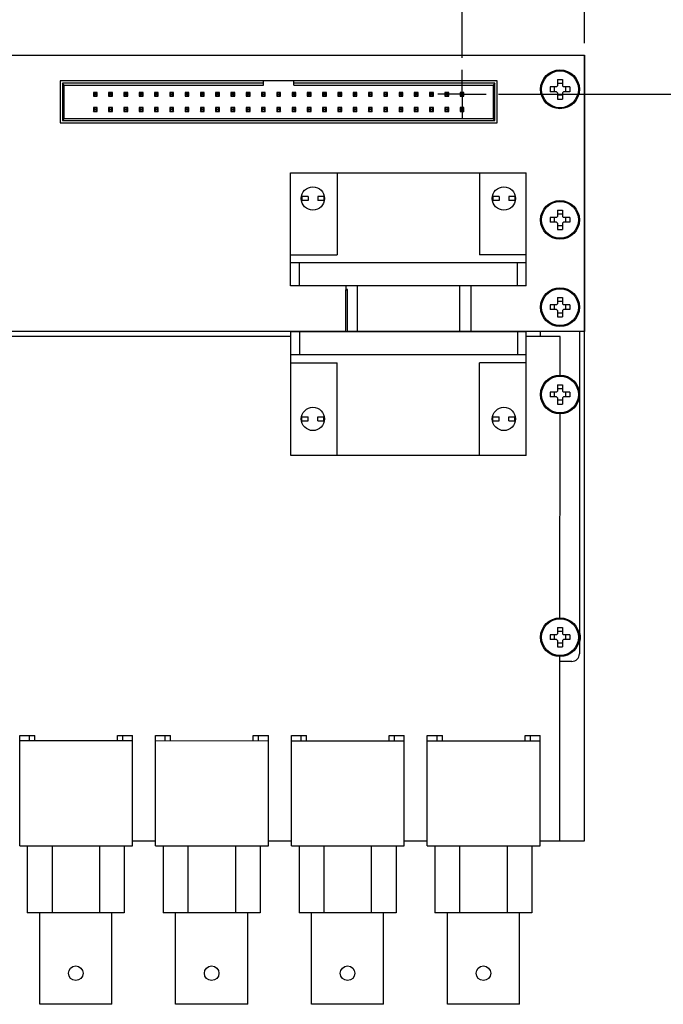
# Model space of a CAD drawing. Header units: inches. Extents: x 0 to 34, y 0 to 22.
# Tile 4 of 29: x 7.5 to 10.8, y 12.6 to 17.7. Entities that reach past the tile are written whole.
import ezdxf

# ---------------------------------------------------------------- set-up
doc = ezdxf.new("R2010")
doc.units = ezdxf.units.IN
doc.header["$LTSCALE"] = 1.87
doc.header["$MEASUREMENT"] = 0
doc.linetypes.add('CENTER', pattern=[0.6, 0.375, -0.075, 0.075, -0.075])
doc.layers.get('0').update_dxf_attribs({"linetype": 'CONTINUOUS'})
doc.layers.add('02___PRT_ALL_AXES', color=7, linetype='CONTINUOUS')
doc.layers.add('DIMENSIONS', color=7, linetype='CONTINUOUS')
doc.styles.get("Standard").update_dxf_attribs({"font": 'txt', "width": 0.8})
doc.dimstyles.new('DIMSTYLE_1', dxfattribs={"dimtxt": 0.125, "dimasz": 0.18, "dimexe": 0.125, "dimexo": 0.0625, "dimgap": 0.03125, "dimtad": 0, "dimtih": 1, "dimtoh": 1, "dimdec": 3, "dimzin": 4, "dimdsep": 46, "dimtxsty": 'STANDARD', "dimblk": '_FILLED', "dimblk1": '_FILLED', "dimblk2": '_FILLED', "dimcen": 0.09, "dimadec": 0, "dimazin": 0, "dimtp": 0.01, "dimtm": 0.01, "dimtfac": 1, "dimtdec": 3, "dimtofl": 0, "dimtmove": 0, "dimatfit": 3, "dimldrblk": '_FILLED', "dimfxl": 1, "dimtolj": 1, "dimtzin": 4, "dimarcsym": 0})
doc.dimstyles.new('DIMSTYLE_2', dxfattribs={"dimtxt": 0.125, "dimasz": 0.18, "dimexe": 0.125, "dimexo": 0.0625, "dimgap": 0.03125, "dimtad": 0, "dimtih": 1, "dimtoh": 1, "dimzin": 4, "dimdsep": 46, "dimtxsty": 'STANDARD', "dimblk": '_FILLED', "dimblk1": '_FILLED', "dimblk2": '_FILLED', "dimcen": 0.09, "dimadec": 0, "dimazin": 0, "dimtp": 0.02, "dimtm": 0.02, "dimtfac": 1, "dimtofl": 0, "dimtmove": 0, "dimatfit": 3, "dimldrblk": '_FILLED', "dimfxl": 1, "dimtolj": 1, "dimtzin": 4, "dimarcsym": 0})

# ---------------------------------------------------------------- blocks, each defined once
blk = doc.blocks.new('*D0')
at = {"layer": 'DIMENSIONS', "color": 2, "linetype": 'CONTINUOUS'}
blk.add_line((4.3229, 17.4772), (3.7507, 17.4772), dxfattribs=at)
at = {"layer": 'DIMENSIONS', "color": 2, "linetype": 'CONTINUOUS', "insert": (3.6882, 17.5397), "char_height": 0.125, "width": 0.825, "attachment_point": 3, "line_spacing_factor": 0.9}
blk.add_mtext('.000{\\Ftxt.shx;\\W1.000000;\\H0.125000; }[0]', dxfattribs=at)
blk = doc.blocks.new('_FILLED')
at = {"color": 0, "linetype": 'BYBLOCK'}
blk.add_solid([(0, 0), (-1, 0.174), (-1, -0.174)], dxfattribs=at)
blk = doc.blocks.new('*D14')
at = {"layer": 'DIMENSIONS', "color": 2, "linetype": 'CONTINUOUS'}
blk.add_line((10.4354, 17.5397), (10.4354, 18.1647), dxfattribs=at)
at = {"layer": 'DIMENSIONS', "color": 2, "linetype": 'CONTINUOUS', "insert": (10.3729, 18.2272), "char_height": 0.125, "width": 1.425, "attachment_point": 1, "rotation": 90, "line_spacing_factor": 0.9}
blk.add_mtext('6.050{\\Ftxt.shx;\\W1.000000;\\H0.125000; }[153.67]', dxfattribs=at)
blk = doc.blocks.new('*D18')
at = {"layer": 'DIMENSIONS', "color": 2, "linetype": 'CONTINUOUS'}
blk.add_line((9.8045, 17.4632), (9.8045, 18.1647), dxfattribs=at)
at = {"layer": 'DIMENSIONS', "color": 2, "linetype": 'CONTINUOUS', "insert": (9.742, 18.2272), "char_height": 0.125, "width": 1.225, "attachment_point": 1, "rotation": 90, "line_spacing_factor": 0.9}
blk.add_mtext('5.42{\\Ftxt.shx;\\W1.000000;\\H0.125000; }[137.6]', dxfattribs=at)
blk = doc.blocks.new('*D19')
at = {"layer": 'DIMENSIONS', "color": 2, "linetype": 'CONTINUOUS'}
blk.add_line((9.9921, 17.2756), (11.1229, 17.2756), dxfattribs=at)
at = {"layer": 'DIMENSIONS', "color": 2, "linetype": 'CONTINUOUS', "insert": (11.1854, 17.3381), "char_height": 0.125, "width": 0.925, "attachment_point": 1, "line_spacing_factor": 0.9}
blk.add_mtext('.20{\\Ftxt.shx;\\W1.000000;\\H0.125000; }[5.1]', dxfattribs=at)

msp = doc.modelspace()

# ---------------------------------------------------------------- linework, layer by layer
at = {"color": 7, "linetype": 'CONTINUOUS'}
for p, q in [((4.3854, 17.4772), (10.4354, 17.4772)), ((10.4354, 17.4772), (10.4354, 16.0522)), ((10.4355, 17.477), (10.4354, 17.477)), ((10.4355, 13.427), (10.4355, 17.477)), ((7.7338, 17.3443), (7.7338, 17.1278)), ((9.9858, 17.3443), (7.7338, 17.3443)), ((7.7456, 17.3325), (7.7456, 17.1396)), ((7.7555, 17.3227), (7.7456, 17.3325)), ((8.7811, 17.3325), (7.7456, 17.3325)), ((7.7555, 17.1494), (7.7555, 17.3227)), ((7.7555, 17.3227), (8.7811, 17.3227)), ((8.7811, 17.3227), (8.7811, 17.3443)), ((8.9385, 17.3227), (8.9385, 17.3443)), ((9.974, 17.3325), (8.9385, 17.3325)), ((8.9385, 17.3227), (9.9641, 17.3227)), ((9.974, 17.3325), (9.9641, 17.3227)), ((9.9641, 17.3227), (9.9641, 17.1494)), ((9.974, 17.1396), (9.974, 17.3325)), ((9.9858, 17.1278), (9.9858, 17.3443)), ((10.2917, 17.3136), (10.2592, 17.3136)), ((10.2592, 17.3136), (10.2592, 17.2885)), ((10.2792, 17.3136), (10.2792, 17.2885)), ((10.2917, 17.3136), (10.2967, 17.3186)), ((10.2967, 17.351), (10.3217, 17.351)), ((10.2967, 17.351), (10.2967, 17.3186)), ((10.3217, 17.331), (10.2967, 17.331)), ((10.3217, 17.351), (10.3217, 17.3186)), ((10.3217, 17.3186), (10.3267, 17.3136)), ((10.3592, 17.3136), (10.3267, 17.3136)), ((10.3392, 17.2885), (10.3392, 17.3136)), ((10.3592, 17.3136), (10.3592, 17.2885)), ((7.9051, 17.2853), (7.9051, 17.2656)), ((7.9248, 17.2853), (7.9051, 17.2853)), ((7.913, 17.2774), (7.9051, 17.2853)), ((7.913, 17.2734), (7.9051, 17.2656)), ((7.9051, 17.2656), (7.9248, 17.2656)), ((7.913, 17.2734), (7.913, 17.2774)), ((7.913, 17.2774), (7.9169, 17.2774)), ((7.9169, 17.2734), (7.913, 17.2734)), ((7.9248, 17.2853), (7.9169, 17.2774)), ((7.9169, 17.2774), (7.9169, 17.2734)), ((7.9248, 17.2656), (7.9169, 17.2734)), ((7.9248, 17.2656), (7.9248, 17.2853)), ((7.9838, 17.2853), (7.9838, 17.2656)), ((8.0035, 17.2853), (7.9838, 17.2853)), ((7.9917, 17.2774), (7.9838, 17.2853)), ((7.9917, 17.2734), (7.9838, 17.2656)), ((7.9838, 17.2656), (8.0035, 17.2656)), ((7.9917, 17.2734), (7.9917, 17.2774)), ((7.9917, 17.2774), (7.9956, 17.2774)), ((7.9956, 17.2734), (7.9917, 17.2734)), ((8.0035, 17.2853), (7.9956, 17.2774)), ((7.9956, 17.2774), (7.9956, 17.2734)), ((8.0035, 17.2656), (7.9956, 17.2734)), ((8.0035, 17.2656), (8.0035, 17.2853)), ((8.0626, 17.2853), (8.0626, 17.2656)), ((8.0822, 17.2853), (8.0626, 17.2853)), ((8.0704, 17.2774), (8.0626, 17.2853)), ((8.0704, 17.2734), (8.0626, 17.2656)), ((8.0626, 17.2656), (8.0822, 17.2656)), ((8.0704, 17.2734), (8.0704, 17.2774)), ((8.0704, 17.2774), (8.0744, 17.2774)), ((8.0744, 17.2734), (8.0704, 17.2734)), ((8.0822, 17.2853), (8.0744, 17.2774)), ((8.0744, 17.2774), (8.0744, 17.2734)), ((8.0822, 17.2656), (8.0744, 17.2734)), ((8.0822, 17.2656), (8.0822, 17.2853)), ((8.1413, 17.2853), (8.1413, 17.2656)), ((8.161, 17.2853), (8.1413, 17.2853)), ((8.1492, 17.2774), (8.1413, 17.2853)), ((8.1492, 17.2734), (8.1413, 17.2656)), ((8.1413, 17.2656), (8.161, 17.2656)), ((8.1492, 17.2734), (8.1492, 17.2774)), ((8.1492, 17.2774), (8.1531, 17.2774)), ((8.1531, 17.2734), (8.1492, 17.2734)), ((8.161, 17.2853), (8.1531, 17.2774)), ((8.1531, 17.2774), (8.1531, 17.2734)), ((8.161, 17.2656), (8.1531, 17.2734)), ((8.161, 17.2656), (8.161, 17.2853)), ((8.22, 17.2853), (8.22, 17.2656)), ((8.2397, 17.2853), (8.22, 17.2853)), ((8.2279, 17.2774), (8.22, 17.2853)), ((8.2279, 17.2734), (8.22, 17.2656)), ((8.22, 17.2656), (8.2397, 17.2656)), ((8.2279, 17.2734), (8.2279, 17.2774)), ((8.2279, 17.2774), (8.2319, 17.2774)), ((8.2319, 17.2734), (8.2279, 17.2734)), ((8.2397, 17.2853), (8.2319, 17.2774)), ((8.2319, 17.2774), (8.2319, 17.2734)), ((8.2397, 17.2656), (8.2319, 17.2734)), ((8.2397, 17.2656), (8.2397, 17.2853)), ((8.2988, 17.2853), (8.2988, 17.2656)), ((8.3185, 17.2853), (8.2988, 17.2853)), ((8.3067, 17.2774), (8.2988, 17.2853)), ((8.3067, 17.2734), (8.2988, 17.2656)), ((8.2988, 17.2656), (8.3185, 17.2656)), ((8.3067, 17.2734), (8.3067, 17.2774)), ((8.3067, 17.2774), (8.3106, 17.2774)), ((8.3106, 17.2734), (8.3067, 17.2734)), ((8.3185, 17.2853), (8.3106, 17.2774)), ((8.3106, 17.2774), (8.3106, 17.2734)), ((8.3185, 17.2656), (8.3106, 17.2734)), ((8.3185, 17.2656), (8.3185, 17.2853)), ((8.3775, 17.2853), (8.3775, 17.2656)), ((8.3972, 17.2853), (8.3775, 17.2853)), ((8.3854, 17.2774), (8.3775, 17.2853)), ((8.3854, 17.2734), (8.3775, 17.2656)), ((8.3775, 17.2656), (8.3972, 17.2656)), ((8.3854, 17.2734), (8.3854, 17.2774)), ((8.3854, 17.2774), (8.3893, 17.2774)), ((8.3893, 17.2734), (8.3854, 17.2734)), ((8.3972, 17.2853), (8.3893, 17.2774)), ((8.3893, 17.2774), (8.3893, 17.2734)), ((8.3972, 17.2656), (8.3893, 17.2734)), ((8.3972, 17.2656), (8.3972, 17.2853)), ((8.4563, 17.2853), (8.4563, 17.2656)), ((8.476, 17.2853), (8.4563, 17.2853)), ((8.4641, 17.2774), (8.4563, 17.2853)), ((8.4641, 17.2734), (8.4563, 17.2656)), ((8.4563, 17.2656), (8.476, 17.2656)), ((8.4641, 17.2734), (8.4641, 17.2774)), ((8.4641, 17.2774), (8.4681, 17.2774)), ((8.4681, 17.2734), (8.4641, 17.2734)), ((8.476, 17.2853), (8.4681, 17.2774)), ((8.4681, 17.2774), (8.4681, 17.2734)), ((8.476, 17.2656), (8.4681, 17.2734)), ((8.476, 17.2656), (8.476, 17.2853)), ((8.535, 17.2853), (8.535, 17.2656)), ((8.5547, 17.2853), (8.535, 17.2853)), ((8.5429, 17.2774), (8.535, 17.2853)), ((8.5429, 17.2734), (8.535, 17.2656)), ((8.535, 17.2656), (8.5547, 17.2656)), ((8.5429, 17.2734), (8.5429, 17.2774)), ((8.5429, 17.2774), (8.5468, 17.2774)), ((8.5468, 17.2734), (8.5429, 17.2734)), ((8.5547, 17.2853), (8.5468, 17.2774)), ((8.5468, 17.2774), (8.5468, 17.2734)), ((8.5547, 17.2656), (8.5468, 17.2734)), ((8.5547, 17.2656), (8.5547, 17.2853)), ((8.6137, 17.2853), (8.6137, 17.2656)), ((8.6334, 17.2853), (8.6137, 17.2853)), ((8.6216, 17.2774), (8.6137, 17.2853)), ((8.6216, 17.2734), (8.6137, 17.2656)), ((8.6137, 17.2656), (8.6334, 17.2656)), ((8.6216, 17.2734), (8.6216, 17.2774)), ((8.6216, 17.2774), (8.6256, 17.2774)), ((8.6256, 17.2734), (8.6216, 17.2734)), ((8.6334, 17.2853), (8.6256, 17.2774)), ((8.6256, 17.2774), (8.6256, 17.2734)), ((8.6334, 17.2656), (8.6256, 17.2734)), ((8.6334, 17.2656), (8.6334, 17.2853)), ((8.6925, 17.2853), (8.6925, 17.2656)), ((8.7122, 17.2853), (8.6925, 17.2853)), ((8.7004, 17.2774), (8.6925, 17.2853)), ((8.7004, 17.2734), (8.6925, 17.2656)), ((8.6925, 17.2656), (8.7122, 17.2656)), ((8.7004, 17.2734), (8.7004, 17.2774)), ((8.7004, 17.2774), (8.7043, 17.2774)), ((8.7043, 17.2734), (8.7004, 17.2734)), ((8.7122, 17.2853), (8.7043, 17.2774)), ((8.7043, 17.2774), (8.7043, 17.2734)), ((8.7122, 17.2656), (8.7043, 17.2734)), ((8.7122, 17.2656), (8.7122, 17.2853)), ((8.7712, 17.2853), (8.7712, 17.2656)), ((8.7909, 17.2853), (8.7712, 17.2853)), ((8.7791, 17.2774), (8.7712, 17.2853)), ((8.7791, 17.2734), (8.7712, 17.2656)), ((8.7712, 17.2656), (8.7909, 17.2656)), ((8.7791, 17.2734), (8.7791, 17.2774)), ((8.7791, 17.2774), (8.783, 17.2774)), ((8.783, 17.2734), (8.7791, 17.2734)), ((8.7909, 17.2853), (8.783, 17.2774)), ((8.783, 17.2774), (8.783, 17.2734)), ((8.7909, 17.2656), (8.783, 17.2734)), ((8.7909, 17.2656), (8.7909, 17.2853)), ((8.85, 17.2853), (8.85, 17.2656)), ((8.8697, 17.2853), (8.85, 17.2853)), ((8.8578, 17.2774), (8.85, 17.2853)), ((8.8578, 17.2734), (8.85, 17.2656)), ((8.85, 17.2656), (8.8697, 17.2656)), ((8.8578, 17.2734), (8.8578, 17.2774)), ((8.8578, 17.2774), (8.8618, 17.2774)), ((8.8618, 17.2734), (8.8578, 17.2734)), ((8.8697, 17.2853), (8.8618, 17.2774)), ((8.8618, 17.2774), (8.8618, 17.2734)), ((8.8697, 17.2656), (8.8618, 17.2734)), ((8.8697, 17.2656), (8.8697, 17.2853)), ((8.9287, 17.2853), (8.9287, 17.2656)), ((8.9484, 17.2853), (8.9287, 17.2853)), ((8.9366, 17.2774), (8.9287, 17.2853)), ((8.9366, 17.2734), (8.9287, 17.2656)), ((8.9287, 17.2656), (8.9484, 17.2656)), ((8.9366, 17.2734), (8.9366, 17.2774)), ((8.9366, 17.2774), (8.9405, 17.2774)), ((8.9405, 17.2734), (8.9366, 17.2734)), ((8.9484, 17.2853), (8.9405, 17.2774)), ((8.9405, 17.2774), (8.9405, 17.2734)), ((8.9484, 17.2656), (8.9405, 17.2734)), ((8.9484, 17.2656), (8.9484, 17.2853)), ((9.0074, 17.2853), (9.0074, 17.2656)), ((9.0271, 17.2853), (9.0074, 17.2853)), ((9.0153, 17.2774), (9.0074, 17.2853)), ((9.0153, 17.2734), (9.0074, 17.2656)), ((9.0074, 17.2656), (9.0271, 17.2656)), ((9.0153, 17.2734), (9.0153, 17.2774)), ((9.0153, 17.2774), (9.0193, 17.2774)), ((9.0193, 17.2734), (9.0153, 17.2734)), ((9.0271, 17.2853), (9.0193, 17.2774)), ((9.0193, 17.2774), (9.0193, 17.2734)), ((9.0271, 17.2656), (9.0193, 17.2734)), ((9.0271, 17.2656), (9.0271, 17.2853)), ((9.0862, 17.2853), (9.0862, 17.2656)), ((9.1059, 17.2853), (9.0862, 17.2853)), ((9.0941, 17.2774), (9.0862, 17.2853)), ((9.0941, 17.2734), (9.0862, 17.2656)), ((9.0862, 17.2656), (9.1059, 17.2656)), ((9.0941, 17.2734), (9.0941, 17.2774)), ((9.0941, 17.2774), (9.098, 17.2774)), ((9.098, 17.2734), (9.0941, 17.2734)), ((9.1059, 17.2853), (9.098, 17.2774)), ((9.098, 17.2774), (9.098, 17.2734)), ((9.1059, 17.2656), (9.098, 17.2734)), ((9.1059, 17.2656), (9.1059, 17.2853)), ((9.1649, 17.2853), (9.1649, 17.2656)), ((9.1846, 17.2853), (9.1649, 17.2853)), ((9.1728, 17.2774), (9.1649, 17.2853)), ((9.1728, 17.2734), (9.1649, 17.2656)), ((9.1649, 17.2656), (9.1846, 17.2656)), ((9.1728, 17.2734), (9.1728, 17.2774)), ((9.1728, 17.2774), (9.1767, 17.2774)), ((9.1767, 17.2734), (9.1728, 17.2734)), ((9.1846, 17.2853), (9.1767, 17.2774)), ((9.1767, 17.2774), (9.1767, 17.2734)), ((9.1846, 17.2656), (9.1767, 17.2734)), ((9.1846, 17.2656), (9.1846, 17.2853)), ((9.2437, 17.2853), (9.2437, 17.2656)), ((9.2634, 17.2853), (9.2437, 17.2853)), ((9.2515, 17.2774), (9.2437, 17.2853)), ((9.2515, 17.2734), (9.2437, 17.2656)), ((9.2437, 17.2656), (9.2634, 17.2656)), ((9.2515, 17.2734), (9.2515, 17.2774)), ((9.2515, 17.2774), (9.2555, 17.2774)), ((9.2555, 17.2734), (9.2515, 17.2734)), ((9.2634, 17.2853), (9.2555, 17.2774)), ((9.2555, 17.2774), (9.2555, 17.2734)), ((9.2634, 17.2656), (9.2555, 17.2734)), ((9.2634, 17.2656), (9.2634, 17.2853)), ((9.3224, 17.2853), (9.3224, 17.2656)), ((9.3421, 17.2853), (9.3224, 17.2853)), ((9.3303, 17.2774), (9.3224, 17.2853)), ((9.3303, 17.2734), (9.3224, 17.2656)), ((9.3224, 17.2656), (9.3421, 17.2656)), ((9.3303, 17.2734), (9.3303, 17.2774)), ((9.3303, 17.2774), (9.3342, 17.2774)), ((9.3342, 17.2734), (9.3303, 17.2734)), ((9.3421, 17.2853), (9.3342, 17.2774)), ((9.3342, 17.2774), (9.3342, 17.2734)), ((9.3421, 17.2656), (9.3342, 17.2734)), ((9.3421, 17.2656), (9.3421, 17.2853)), ((9.4011, 17.2853), (9.4011, 17.2656)), ((9.4208, 17.2853), (9.4011, 17.2853)), ((9.409, 17.2774), (9.4011, 17.2853)), ((9.409, 17.2734), (9.4011, 17.2656)), ((9.4011, 17.2656), (9.4208, 17.2656)), ((9.409, 17.2734), (9.409, 17.2774)), ((9.409, 17.2774), (9.413, 17.2774)), ((9.413, 17.2734), (9.409, 17.2734)), ((9.4208, 17.2853), (9.413, 17.2774)), ((9.413, 17.2774), (9.413, 17.2734)), ((9.4208, 17.2656), (9.413, 17.2734)), ((9.4208, 17.2656), (9.4208, 17.2853)), ((9.4799, 17.2853), (9.4799, 17.2656)), ((9.4996, 17.2853), (9.4799, 17.2853)), ((9.4878, 17.2774), (9.4799, 17.2853)), ((9.4878, 17.2734), (9.4799, 17.2656)), ((9.4799, 17.2656), (9.4996, 17.2656)), ((9.4878, 17.2734), (9.4878, 17.2774)), ((9.4878, 17.2774), (9.4917, 17.2774)), ((9.4917, 17.2734), (9.4878, 17.2734)), ((9.4996, 17.2853), (9.4917, 17.2774)), ((9.4917, 17.2774), (9.4917, 17.2734)), ((9.4996, 17.2656), (9.4917, 17.2734)), ((9.4996, 17.2656), (9.4996, 17.2853)), ((9.5586, 17.2853), (9.5586, 17.2656)), ((9.5783, 17.2853), (9.5586, 17.2853)), ((9.5665, 17.2774), (9.5586, 17.2853)), ((9.5665, 17.2734), (9.5586, 17.2656)), ((9.5586, 17.2656), (9.5783, 17.2656)), ((9.5665, 17.2734), (9.5665, 17.2774)), ((9.5665, 17.2774), (9.5704, 17.2774)), ((9.5704, 17.2734), (9.5665, 17.2734)), ((9.5783, 17.2853), (9.5704, 17.2774)), ((9.5704, 17.2774), (9.5704, 17.2734)), ((9.5783, 17.2656), (9.5704, 17.2734)), ((9.5783, 17.2656), (9.5783, 17.2853)), ((9.6374, 17.2853), (9.6374, 17.2656)), ((9.6571, 17.2853), (9.6374, 17.2853)), ((9.6452, 17.2774), (9.6374, 17.2853)), ((9.6452, 17.2734), (9.6374, 17.2656)), ((9.6374, 17.2656), (9.6571, 17.2656)), ((9.6452, 17.2734), (9.6452, 17.2774)), ((9.6452, 17.2774), (9.6492, 17.2774)), ((9.6492, 17.2734), (9.6452, 17.2734)), ((9.6571, 17.2853), (9.6492, 17.2774)), ((9.6492, 17.2774), (9.6492, 17.2734)), ((9.6571, 17.2656), (9.6492, 17.2734)), ((9.6571, 17.2656), (9.6571, 17.2853)), ((9.7161, 17.2853), (9.7161, 17.2656)), ((9.7358, 17.2853), (9.7161, 17.2853)), ((9.724, 17.2774), (9.7161, 17.2853)), ((9.724, 17.2734), (9.7161, 17.2656)), ((9.7161, 17.2656), (9.7358, 17.2656)), ((9.724, 17.2734), (9.724, 17.2774)), ((9.724, 17.2774), (9.7279, 17.2774)), ((9.7279, 17.2734), (9.724, 17.2734)), ((9.7358, 17.2853), (9.7279, 17.2774)), ((9.7279, 17.2774), (9.7279, 17.2734)), ((9.7358, 17.2656), (9.7279, 17.2734)), ((9.7358, 17.2656), (9.7358, 17.2853)), ((9.8145, 17.2853), (9.7948, 17.2853)), ((9.7948, 17.2853), (9.7948, 17.2656)), ((9.8027, 17.2774), (9.7948, 17.2853)), ((9.8027, 17.2734), (9.7948, 17.2656)), ((9.7948, 17.2656), (9.8145, 17.2656)), ((9.8027, 17.2774), (9.8067, 17.2774)), ((9.8027, 17.2734), (9.8027, 17.2774)), ((9.8067, 17.2734), (9.8027, 17.2734)), ((9.8145, 17.2853), (9.8067, 17.2774)), ((9.8067, 17.2774), (9.8067, 17.2734)), ((9.8145, 17.2656), (9.8067, 17.2734)), ((9.8145, 17.2656), (9.8145, 17.2853)), ((10.2917, 17.2885), (10.2592, 17.2885)), ((10.2967, 17.2835), (10.2917, 17.2885)), ((10.2967, 17.2835), (10.2967, 17.251)), ((10.3217, 17.271), (10.2967, 17.271)), ((10.3267, 17.2885), (10.3217, 17.2835)), ((10.3217, 17.2835), (10.3217, 17.251)), ((10.3592, 17.2885), (10.3267, 17.2885)), ((7.9051, 17.2065), (7.9051, 17.1868)), ((7.9248, 17.2065), (7.9051, 17.2065)), ((7.9051, 17.2065), (7.913, 17.1986)), ((7.9169, 17.1986), (7.9248, 17.2065)), ((7.9248, 17.1868), (7.9248, 17.2065)), ((7.9838, 17.2065), (7.9838, 17.1868)), ((8.0035, 17.2065), (7.9838, 17.2065)), ((7.9838, 17.2065), (7.9917, 17.1986)), ((7.9956, 17.1986), (8.0035, 17.2065)), ((8.0035, 17.1868), (8.0035, 17.2065)), ((8.0626, 17.2065), (8.0626, 17.1868)), ((8.0822, 17.2065), (8.0626, 17.2065)), ((8.0626, 17.2065), (8.0704, 17.1986)), ((8.0744, 17.1986), (8.0822, 17.2065)), ((8.0822, 17.1868), (8.0822, 17.2065)), ((8.1413, 17.2065), (8.1413, 17.1868)), ((8.161, 17.2065), (8.1413, 17.2065)), ((8.1413, 17.2065), (8.1492, 17.1986)), ((8.1531, 17.1986), (8.161, 17.2065)), ((8.161, 17.1868), (8.161, 17.2065)), ((8.22, 17.2065), (8.22, 17.1868)), ((8.2397, 17.2065), (8.22, 17.2065)), ((8.22, 17.2065), (8.2279, 17.1986)), ((8.2319, 17.1986), (8.2397, 17.2065)), ((8.2397, 17.1868), (8.2397, 17.2065)), ((8.2988, 17.2065), (8.2988, 17.1868)), ((8.3185, 17.2065), (8.2988, 17.2065)), ((8.2988, 17.2065), (8.3067, 17.1986)), ((8.3106, 17.1986), (8.3185, 17.2065)), ((8.3185, 17.1868), (8.3185, 17.2065)), ((8.3775, 17.2065), (8.3775, 17.1868)), ((8.3972, 17.2065), (8.3775, 17.2065)), ((8.3775, 17.2065), (8.3854, 17.1986)), ((8.3893, 17.1986), (8.3972, 17.2065)), ((8.3972, 17.1868), (8.3972, 17.2065)), ((8.4563, 17.2065), (8.4563, 17.1868)), ((8.476, 17.2065), (8.4563, 17.2065)), ((8.4563, 17.2065), (8.4641, 17.1986)), ((8.4681, 17.1986), (8.476, 17.2065)), ((8.476, 17.1868), (8.476, 17.2065)), ((8.535, 17.2065), (8.535, 17.1868)), ((8.5547, 17.2065), (8.535, 17.2065)), ((8.535, 17.2065), (8.5429, 17.1986)), ((8.5468, 17.1986), (8.5547, 17.2065)), ((8.5547, 17.1868), (8.5547, 17.2065)), ((8.6137, 17.2065), (8.6137, 17.1868)), ((8.6334, 17.2065), (8.6137, 17.2065)), ((8.6137, 17.2065), (8.6216, 17.1986)), ((8.6256, 17.1986), (8.6334, 17.2065)), ((8.6334, 17.1868), (8.6334, 17.2065)), ((8.6925, 17.2065), (8.6925, 17.1868)), ((8.7122, 17.2065), (8.6925, 17.2065)), ((8.6925, 17.2065), (8.7004, 17.1986)), ((8.7043, 17.1986), (8.7122, 17.2065)), ((8.7122, 17.1868), (8.7122, 17.2065)), ((8.7712, 17.2065), (8.7712, 17.1868)), ((8.7909, 17.2065), (8.7712, 17.2065)), ((8.7712, 17.2065), (8.7791, 17.1986)), ((8.783, 17.1986), (8.7909, 17.2065)), ((8.7909, 17.1868), (8.7909, 17.2065)), ((8.85, 17.2065), (8.85, 17.1868)), ((8.8697, 17.2065), (8.85, 17.2065)), ((8.85, 17.2065), (8.8578, 17.1986)), ((8.8618, 17.1986), (8.8697, 17.2065)), ((8.8697, 17.1868), (8.8697, 17.2065)), ((8.9287, 17.2065), (8.9287, 17.1868)), ((8.9484, 17.2065), (8.9287, 17.2065)), ((8.9287, 17.2065), (8.9366, 17.1986)), ((8.9405, 17.1986), (8.9484, 17.2065)), ((8.9484, 17.1868), (8.9484, 17.2065)), ((9.0074, 17.2065), (9.0074, 17.1868)), ((9.0271, 17.2065), (9.0074, 17.2065)), ((9.0074, 17.2065), (9.0153, 17.1986)), ((9.0193, 17.1986), (9.0271, 17.2065)), ((9.0271, 17.1868), (9.0271, 17.2065)), ((9.0862, 17.2065), (9.0862, 17.1868)), ((9.1059, 17.2065), (9.0862, 17.2065)), ((9.0862, 17.2065), (9.0941, 17.1986)), ((9.098, 17.1986), (9.1059, 17.2065)), ((9.1059, 17.1868), (9.1059, 17.2065)), ((9.1649, 17.2065), (9.1649, 17.1868)), ((9.1846, 17.2065), (9.1649, 17.2065)), ((9.1649, 17.2065), (9.1728, 17.1986)), ((9.1767, 17.1986), (9.1846, 17.2065)), ((9.1846, 17.1868), (9.1846, 17.2065)), ((9.2437, 17.2065), (9.2437, 17.1868)), ((9.2634, 17.2065), (9.2437, 17.2065)), ((9.2437, 17.2065), (9.2515, 17.1986)), ((9.2555, 17.1986), (9.2634, 17.2065)), ((9.2634, 17.1868), (9.2634, 17.2065)), ((9.3224, 17.2065), (9.3224, 17.1868)), ((9.3421, 17.2065), (9.3224, 17.2065)), ((9.3224, 17.2065), (9.3303, 17.1986)), ((9.3342, 17.1986), (9.3421, 17.2065)), ((9.3421, 17.1868), (9.3421, 17.2065)), ((9.4011, 17.2065), (9.4011, 17.1868)), ((9.4208, 17.2065), (9.4011, 17.2065)), ((9.4011, 17.2065), (9.409, 17.1986)), ((9.413, 17.1986), (9.4208, 17.2065)), ((9.4208, 17.1868), (9.4208, 17.2065)), ((9.4799, 17.2065), (9.4799, 17.1868)), ((9.4996, 17.2065), (9.4799, 17.2065)), ((9.4799, 17.2065), (9.4878, 17.1986)), ((9.4917, 17.1986), (9.4996, 17.2065)), ((9.4996, 17.1868), (9.4996, 17.2065)), ((9.5586, 17.2065), (9.5586, 17.1868)), ((9.5783, 17.2065), (9.5586, 17.2065)), ((9.5586, 17.2065), (9.5665, 17.1986)), ((9.5704, 17.1986), (9.5783, 17.2065)), ((9.5783, 17.1868), (9.5783, 17.2065)), ((9.6374, 17.2065), (9.6374, 17.1868)), ((9.6571, 17.2065), (9.6374, 17.2065)), ((9.6374, 17.2065), (9.6452, 17.1986)), ((9.6492, 17.1986), (9.6571, 17.2065)), ((9.6571, 17.1868), (9.6571, 17.2065)), ((9.7161, 17.2065), (9.7161, 17.1868)), ((9.7358, 17.2065), (9.7161, 17.2065)), ((9.7161, 17.2065), (9.724, 17.1986)), ((9.7279, 17.1986), (9.7358, 17.2065)), ((9.7358, 17.1868), (9.7358, 17.2065)), ((9.8145, 17.2065), (9.7948, 17.2065)), ((9.7948, 17.2065), (9.7948, 17.1868)), ((9.7948, 17.2065), (9.8027, 17.1986)), ((9.8067, 17.1986), (9.8145, 17.2065)), ((9.8145, 17.1868), (9.8145, 17.2065)), ((10.2967, 17.251), (10.3217, 17.251)), ((7.9051, 17.1868), (7.913, 17.1947)), ((7.9051, 17.1868), (7.9248, 17.1868)), ((7.913, 17.1947), (7.913, 17.1986)), ((7.913, 17.1986), (7.9169, 17.1986)), ((7.9169, 17.1947), (7.913, 17.1947)), ((7.9169, 17.1986), (7.9169, 17.1947)), ((7.9169, 17.1947), (7.9248, 17.1868)), ((7.9838, 17.1868), (7.9917, 17.1947)), ((7.9838, 17.1868), (8.0035, 17.1868)), ((7.9917, 17.1947), (7.9917, 17.1986)), ((7.9917, 17.1986), (7.9956, 17.1986)), ((7.9956, 17.1947), (7.9917, 17.1947)), ((7.9956, 17.1986), (7.9956, 17.1947)), ((7.9956, 17.1947), (8.0035, 17.1868)), ((8.0626, 17.1868), (8.0704, 17.1947)), ((8.0626, 17.1868), (8.0822, 17.1868)), ((8.0704, 17.1947), (8.0704, 17.1986)), ((8.0704, 17.1986), (8.0744, 17.1986)), ((8.0744, 17.1947), (8.0704, 17.1947)), ((8.0744, 17.1986), (8.0744, 17.1947)), ((8.0744, 17.1947), (8.0822, 17.1868)), ((8.1413, 17.1868), (8.1492, 17.1947)), ((8.1413, 17.1868), (8.161, 17.1868)), ((8.1492, 17.1947), (8.1492, 17.1986)), ((8.1492, 17.1986), (8.1531, 17.1986)), ((8.1531, 17.1947), (8.1492, 17.1947)), ((8.1531, 17.1986), (8.1531, 17.1947)), ((8.1531, 17.1947), (8.161, 17.1868)), ((8.22, 17.1868), (8.2279, 17.1947)), ((8.22, 17.1868), (8.2397, 17.1868)), ((8.2279, 17.1947), (8.2279, 17.1986)), ((8.2279, 17.1986), (8.2319, 17.1986)), ((8.2319, 17.1947), (8.2279, 17.1947)), ((8.2319, 17.1986), (8.2319, 17.1947)), ((8.2319, 17.1947), (8.2397, 17.1868)), ((8.2988, 17.1868), (8.3067, 17.1947)), ((8.2988, 17.1868), (8.3185, 17.1868)), ((8.3067, 17.1947), (8.3067, 17.1986)), ((8.3067, 17.1986), (8.3106, 17.1986)), ((8.3106, 17.1947), (8.3067, 17.1947)), ((8.3106, 17.1986), (8.3106, 17.1947)), ((8.3106, 17.1947), (8.3185, 17.1868)), ((8.3775, 17.1868), (8.3854, 17.1947)), ((8.3775, 17.1868), (8.3972, 17.1868)), ((8.3854, 17.1947), (8.3854, 17.1986)), ((8.3854, 17.1986), (8.3893, 17.1986)), ((8.3893, 17.1947), (8.3854, 17.1947)), ((8.3893, 17.1986), (8.3893, 17.1947)), ((8.3893, 17.1947), (8.3972, 17.1868)), ((8.4563, 17.1868), (8.4641, 17.1947)), ((8.4563, 17.1868), (8.476, 17.1868)), ((8.4641, 17.1947), (8.4641, 17.1986)), ((8.4641, 17.1986), (8.4681, 17.1986)), ((8.4681, 17.1947), (8.4641, 17.1947)), ((8.4681, 17.1986), (8.4681, 17.1947)), ((8.4681, 17.1947), (8.476, 17.1868)), ((8.535, 17.1868), (8.5429, 17.1947)), ((8.535, 17.1868), (8.5547, 17.1868)), ((8.5429, 17.1947), (8.5429, 17.1986)), ((8.5429, 17.1986), (8.5468, 17.1986)), ((8.5468, 17.1947), (8.5429, 17.1947)), ((8.5468, 17.1986), (8.5468, 17.1947)), ((8.5468, 17.1947), (8.5547, 17.1868)), ((8.6137, 17.1868), (8.6216, 17.1947)), ((8.6137, 17.1868), (8.6334, 17.1868)), ((8.6216, 17.1947), (8.6216, 17.1986)), ((8.6216, 17.1986), (8.6256, 17.1986)), ((8.6256, 17.1947), (8.6216, 17.1947)), ((8.6256, 17.1986), (8.6256, 17.1947)), ((8.6256, 17.1947), (8.6334, 17.1868)), ((8.6925, 17.1868), (8.7004, 17.1947)), ((8.6925, 17.1868), (8.7122, 17.1868)), ((8.7004, 17.1947), (8.7004, 17.1986)), ((8.7004, 17.1986), (8.7043, 17.1986)), ((8.7043, 17.1947), (8.7004, 17.1947)), ((8.7043, 17.1986), (8.7043, 17.1947)), ((8.7043, 17.1947), (8.7122, 17.1868)), ((8.7712, 17.1868), (8.7791, 17.1947)), ((8.7712, 17.1868), (8.7909, 17.1868)), ((8.7791, 17.1947), (8.7791, 17.1986)), ((8.7791, 17.1986), (8.783, 17.1986)), ((8.783, 17.1947), (8.7791, 17.1947)), ((8.783, 17.1986), (8.783, 17.1947)), ((8.783, 17.1947), (8.7909, 17.1868)), ((8.85, 17.1868), (8.8578, 17.1947)), ((8.85, 17.1868), (8.8697, 17.1868)), ((8.8578, 17.1947), (8.8578, 17.1986)), ((8.8578, 17.1986), (8.8618, 17.1986)), ((8.8618, 17.1947), (8.8578, 17.1947)), ((8.8618, 17.1986), (8.8618, 17.1947)), ((8.8618, 17.1947), (8.8697, 17.1868)), ((8.9287, 17.1868), (8.9366, 17.1947)), ((8.9287, 17.1868), (8.9484, 17.1868)), ((8.9366, 17.1947), (8.9366, 17.1986)), ((8.9366, 17.1986), (8.9405, 17.1986)), ((8.9405, 17.1947), (8.9366, 17.1947)), ((8.9405, 17.1986), (8.9405, 17.1947)), ((8.9405, 17.1947), (8.9484, 17.1868)), ((9.0074, 17.1868), (9.0153, 17.1947)), ((9.0074, 17.1868), (9.0271, 17.1868)), ((9.0153, 17.1947), (9.0153, 17.1986)), ((9.0153, 17.1986), (9.0193, 17.1986)), ((9.0193, 17.1947), (9.0153, 17.1947)), ((9.0193, 17.1986), (9.0193, 17.1947)), ((9.0193, 17.1947), (9.0271, 17.1868)), ((9.0862, 17.1868), (9.0941, 17.1947)), ((9.0862, 17.1868), (9.1059, 17.1868)), ((9.0941, 17.1947), (9.0941, 17.1986)), ((9.0941, 17.1986), (9.098, 17.1986)), ((9.098, 17.1947), (9.0941, 17.1947)), ((9.098, 17.1986), (9.098, 17.1947)), ((9.098, 17.1947), (9.1059, 17.1868)), ((9.1649, 17.1868), (9.1728, 17.1947)), ((9.1649, 17.1868), (9.1846, 17.1868)), ((9.1728, 17.1947), (9.1728, 17.1986)), ((9.1728, 17.1986), (9.1767, 17.1986)), ((9.1767, 17.1947), (9.1728, 17.1947)), ((9.1767, 17.1986), (9.1767, 17.1947)), ((9.1767, 17.1947), (9.1846, 17.1868)), ((9.2437, 17.1868), (9.2515, 17.1947)), ((9.2437, 17.1868), (9.2634, 17.1868)), ((9.2515, 17.1947), (9.2515, 17.1986)), ((9.2515, 17.1986), (9.2555, 17.1986)), ((9.2555, 17.1947), (9.2515, 17.1947)), ((9.2555, 17.1986), (9.2555, 17.1947)), ((9.2555, 17.1947), (9.2634, 17.1868)), ((9.3224, 17.1868), (9.3303, 17.1947)), ((9.3224, 17.1868), (9.3421, 17.1868)), ((9.3303, 17.1947), (9.3303, 17.1986)), ((9.3303, 17.1986), (9.3342, 17.1986)), ((9.3342, 17.1947), (9.3303, 17.1947)), ((9.3342, 17.1986), (9.3342, 17.1947)), ((9.3342, 17.1947), (9.3421, 17.1868)), ((9.4011, 17.1868), (9.409, 17.1947)), ((9.4011, 17.1868), (9.4208, 17.1868)), ((9.409, 17.1947), (9.409, 17.1986)), ((9.409, 17.1986), (9.413, 17.1986)), ((9.413, 17.1947), (9.409, 17.1947)), ((9.413, 17.1986), (9.413, 17.1947)), ((9.413, 17.1947), (9.4208, 17.1868)), ((9.4799, 17.1868), (9.4878, 17.1947)), ((9.4799, 17.1868), (9.4996, 17.1868)), ((9.4878, 17.1947), (9.4878, 17.1986)), ((9.4878, 17.1986), (9.4917, 17.1986)), ((9.4917, 17.1947), (9.4878, 17.1947)), ((9.4917, 17.1986), (9.4917, 17.1947)), ((9.4917, 17.1947), (9.4996, 17.1868)), ((9.5586, 17.1868), (9.5665, 17.1947)), ((9.5586, 17.1868), (9.5783, 17.1868)), ((9.5665, 17.1947), (9.5665, 17.1986)), ((9.5665, 17.1986), (9.5704, 17.1986)), ((9.5704, 17.1947), (9.5665, 17.1947)), ((9.5704, 17.1986), (9.5704, 17.1947)), ((9.5704, 17.1947), (9.5783, 17.1868)), ((9.6374, 17.1868), (9.6452, 17.1947)), ((9.6374, 17.1868), (9.6571, 17.1868)), ((9.6452, 17.1947), (9.6452, 17.1986)), ((9.6452, 17.1986), (9.6492, 17.1986)), ((9.6492, 17.1947), (9.6452, 17.1947)), ((9.6492, 17.1986), (9.6492, 17.1947)), ((9.6492, 17.1947), (9.6571, 17.1868)), ((9.7161, 17.1868), (9.724, 17.1947)), ((9.7161, 17.1868), (9.7358, 17.1868)), ((9.724, 17.1947), (9.724, 17.1986)), ((9.724, 17.1986), (9.7279, 17.1986)), ((9.7279, 17.1947), (9.724, 17.1947)), ((9.7279, 17.1986), (9.7279, 17.1947)), ((9.7279, 17.1947), (9.7358, 17.1868)), ((9.7948, 17.1868), (9.8027, 17.1947)), ((9.7948, 17.1868), (9.8145, 17.1868)), ((9.8027, 17.1986), (9.8067, 17.1986)), ((9.8027, 17.1947), (9.8027, 17.1986)), ((9.8067, 17.1947), (9.8027, 17.1947)), ((9.8067, 17.1986), (9.8067, 17.1947)), ((9.8067, 17.1947), (9.8145, 17.1868)), ((7.7338, 17.1278), (9.9858, 17.1278)), ((7.7456, 17.1396), (7.7555, 17.1494)), ((7.7456, 17.1396), (9.974, 17.1396)), ((9.9641, 17.1494), (7.7555, 17.1494)), ((9.9641, 17.1494), (9.974, 17.1396)), ((8.9216, 16.2884), (8.9216, 16.8704)), ((8.9216, 16.8704), (10.1346, 16.8704)), ((9.1616, 16.8704), (9.1616, 16.4484)), ((9.8946, 16.8704), (9.8946, 16.4484)), ((10.1346, 16.2884), (10.1346, 16.8704)), ((9.0112, 16.7484), (8.9771, 16.7484)), ((8.9792, 16.7484), (8.9792, 16.7284)), ((9.0112, 16.7484), (9.0112, 16.7284)), ((9.0612, 16.7484), (9.0612, 16.7284)), ((9.0954, 16.7484), (9.0612, 16.7484)), ((9.0932, 16.7484), (9.0932, 16.7284)), ((9.9951, 16.7484), (9.9609, 16.7484)), ((9.9631, 16.7484), (9.9631, 16.7284)), ((9.9951, 16.7484), (9.9951, 16.7284)), ((10.0792, 16.7484), (10.0451, 16.7484)), ((10.0451, 16.7484), (10.0451, 16.7284)), ((10.0771, 16.7484), (10.0771, 16.7284)), ((9.0112, 16.7284), (8.9771, 16.7284)), ((9.0954, 16.7284), (9.0612, 16.7284)), ((9.9951, 16.7284), (9.9609, 16.7284)), ((10.0792, 16.7284), (10.0451, 16.7284)), ((10.2917, 16.6406), (10.2967, 16.6456)), ((10.2967, 16.678), (10.3217, 16.678)), ((10.2967, 16.678), (10.2967, 16.6456)), ((10.3217, 16.658), (10.2967, 16.658)), ((10.3217, 16.678), (10.3217, 16.6456)), ((10.3217, 16.6456), (10.3267, 16.6406)), ((10.2917, 16.6406), (10.2592, 16.6406)), ((10.2592, 16.6406), (10.2592, 16.6155)), ((10.2917, 16.6155), (10.2592, 16.6155)), ((10.2792, 16.6406), (10.2792, 16.6155)), ((10.2967, 16.6105), (10.2917, 16.6155)), ((10.2967, 16.6105), (10.2967, 16.578)), ((10.3217, 16.598), (10.2967, 16.598)), ((10.3267, 16.6155), (10.3217, 16.6105)), ((10.3217, 16.6105), (10.3217, 16.578)), ((10.3592, 16.6406), (10.3267, 16.6406)), ((10.3592, 16.6155), (10.3267, 16.6155)), ((10.3392, 16.6155), (10.3392, 16.6406)), ((10.3592, 16.6406), (10.3592, 16.6155)), ((10.2967, 16.578), (10.3217, 16.578)), ((8.9216, 16.4484), (9.1616, 16.4484)), ((10.1346, 16.4484), (9.8946, 16.4484)), ((8.9216, 16.4084), (10.1346, 16.4084)), ((8.9666, 16.2884), (8.9666, 16.4084)), ((10.0896, 16.2884), (10.0896, 16.4084)), ((10.1346, 16.2884), (8.9216, 16.2884)), ((9.2054, 16.2681), (9.2146, 16.2681)), ((9.2054, 16.0521), (9.2054, 16.2681)), ((9.2057, 16.2884), (9.2057, 16.2716)), ((9.2151, 16.0524), (9.2146, 16.2681)), ((9.2647, 16.2884), (9.2647, 16.0524)), ((9.7915, 16.2884), (9.7915, 16.0524)), ((9.8505, 16.2884), (9.8505, 16.0524)), ((10.2917, 16.1906), (10.2592, 16.1906)), ((10.2592, 16.1906), (10.2592, 16.1655)), ((10.2792, 16.1906), (10.2792, 16.1655)), ((10.2917, 16.1906), (10.2967, 16.1956)), ((10.2967, 16.228), (10.3217, 16.228)), ((10.2967, 16.228), (10.2967, 16.1956)), ((10.3217, 16.208), (10.2967, 16.208)), ((10.3217, 16.228), (10.3217, 16.1956)), ((10.3217, 16.1956), (10.3267, 16.1906)), ((10.3592, 16.1906), (10.3267, 16.1906)), ((10.3392, 16.1655), (10.3392, 16.1906)), ((10.3592, 16.1906), (10.3592, 16.1655)), ((10.2917, 16.1655), (10.2592, 16.1655)), ((10.2967, 16.1605), (10.2917, 16.1655)), ((10.2967, 16.1605), (10.2967, 16.128)), ((10.3217, 16.148), (10.2967, 16.148)), ((10.3267, 16.1655), (10.3217, 16.1605)), ((10.3217, 16.1605), (10.3217, 16.128)), ((10.3592, 16.1655), (10.3267, 16.1655)), ((10.2967, 16.128), (10.3217, 16.128)), ((9.2054, 16.0522), (6.9414, 16.0522)), ((8.9218, 16.0521), (10.1348, 16.0521)), ((8.9218, 15.4136), (8.9218, 16.0521)), ((8.9668, 16.0521), (8.9668, 15.9321)), ((9.8505, 16.0524), (9.2151, 16.0524)), ((9.2644, 16.0521), (9.2644, 16.0524)), ((9.7912, 16.0521), (9.7912, 16.0524)), ((9.8502, 16.0521), (9.8502, 16.0524)), ((10.4354, 16.0522), (9.8502, 16.0522)), ((10.0898, 16.0521), (10.0898, 15.9321)), ((10.1348, 15.4136), (10.1348, 16.0521)), ((10.2092, 16.027), (10.2092, 16.0522)), ((10.4092, 16.0522), (10.4092, 14.3914)), ((8.9218, 16.0271), (7.4203, 16.0272)), ((10.3093, 16.027), (10.1348, 16.0271)), ((10.3093, 15.828), (10.3093, 16.027)), ((10.1348, 15.9321), (8.9218, 15.9321)), ((8.9218, 15.8921), (9.1618, 15.8921)), ((9.1618, 15.4136), (9.1618, 15.8921)), ((10.1348, 15.8921), (9.8948, 15.8921)), ((9.8948, 15.4136), (9.8948, 15.8921)), ((10.2917, 15.7406), (10.2592, 15.7406)), ((10.2592, 15.7406), (10.2592, 15.7155)), ((10.2792, 15.7406), (10.2792, 15.7155)), ((10.2917, 15.7406), (10.2967, 15.7456)), ((10.2967, 15.778), (10.3217, 15.778)), ((10.2967, 15.778), (10.2967, 15.7456)), ((10.3217, 15.758), (10.2967, 15.758)), ((10.3217, 15.778), (10.3217, 15.7456)), ((10.3217, 15.7456), (10.3267, 15.7406)), ((10.3592, 15.7406), (10.3267, 15.7406)), ((10.3392, 15.7155), (10.3392, 15.7406)), ((10.3592, 15.7406), (10.3592, 15.7155)), ((10.2917, 15.7155), (10.2592, 15.7155)), ((10.2967, 15.7105), (10.2917, 15.7155)), ((10.2967, 15.7105), (10.2967, 15.678)), ((10.3217, 15.698), (10.2967, 15.698)), ((10.3267, 15.7155), (10.3217, 15.7105)), ((10.3217, 15.7105), (10.3217, 15.678)), ((10.3592, 15.7155), (10.3267, 15.7155)), ((10.2967, 15.678), (10.3217, 15.678)), ((8.9772, 15.6121), (9.0113, 15.6121)), ((8.9772, 15.5921), (9.0113, 15.5921)), ((8.9793, 15.5921), (8.9793, 15.6121)), ((9.0113, 15.5921), (9.0113, 15.6121)), ((9.0613, 15.6121), (9.0954, 15.6121)), ((9.0613, 15.5921), (9.0613, 15.6121)), ((9.0613, 15.5921), (9.0954, 15.5921)), ((9.0933, 15.5921), (9.0933, 15.6121)), ((9.9612, 15.6121), (9.9953, 15.6121)), ((9.9612, 15.5921), (9.9953, 15.5921)), ((9.9633, 15.5921), (9.9633, 15.6121)), ((9.9953, 15.5921), (9.9953, 15.6121)), ((10.0453, 15.6121), (10.0794, 15.6121)), ((10.0453, 15.5921), (10.0453, 15.6121)), ((10.0453, 15.5921), (10.0794, 15.5921)), ((10.0773, 15.5921), (10.0773, 15.6121)), ((10.3092, 14.577), (10.3093, 15.628)), ((10.1348, 15.4136), (8.9218, 15.4136)), ((10.2967, 14.527), (10.3217, 14.527)), ((10.2967, 14.527), (10.2967, 14.4946)), ((10.3217, 14.527), (10.3217, 14.4946)), ((10.2917, 14.4896), (10.2592, 14.4896)), ((10.2592, 14.4896), (10.2592, 14.4645)), ((10.2917, 14.4645), (10.2592, 14.4645)), ((10.2792, 14.4896), (10.2792, 14.4645)), ((10.2917, 14.4896), (10.2967, 14.4946)), ((10.2967, 14.4595), (10.2917, 14.4645)), ((10.3217, 14.507), (10.2967, 14.507)), ((10.3217, 14.4946), (10.3267, 14.4896)), ((10.3267, 14.4645), (10.3217, 14.4595)), ((10.3592, 14.4896), (10.3267, 14.4896)), ((10.3592, 14.4645), (10.3267, 14.4645)), ((10.3392, 14.4645), (10.3392, 14.4896)), ((10.3592, 14.4896), (10.3592, 14.4645)), ((10.4092, 14.481), (10.4115, 14.477)), ((10.4115, 14.477), (10.4092, 14.4731)), ((10.2967, 14.4595), (10.2967, 14.427)), ((10.3217, 14.447), (10.2967, 14.447)), ((10.2967, 14.427), (10.3217, 14.427)), ((10.3217, 14.4595), (10.3217, 14.427)), ((10.3092, 13.427), (10.3092, 14.377)), ((10.3699, 14.352), (10.3092, 14.352)), ((7.5257, 13.9702), (7.6032, 13.9702)), ((7.5257, 13.4022), (7.5257, 13.9702)), ((7.5757, 13.9422), (7.5757, 13.9702)), ((7.6032, 13.9422), (7.6032, 13.9702)), ((8.0292, 13.9702), (8.1067, 13.9702)), ((8.0292, 13.9422), (8.0292, 13.9702)), ((8.0567, 13.9422), (8.0567, 13.9702)), ((8.1067, 13.4022), (8.1067, 13.9702)), ((8.2257, 13.9702), (8.3032, 13.9702)), ((8.2257, 13.4022), (8.2257, 13.9702)), ((8.2757, 13.9422), (8.2757, 13.9702)), ((8.3032, 13.9422), (8.3032, 13.9702)), ((8.7292, 13.9701), (8.8067, 13.9701)), ((8.7292, 13.9421), (8.7292, 13.9701)), ((8.7567, 13.9421), (8.7567, 13.9701)), ((8.8067, 13.4021), (8.8067, 13.9701)), ((8.9257, 13.9701), (9.0032, 13.9701)), ((8.9257, 13.4021), (8.9257, 13.9701)), ((8.9757, 13.9421), (8.9757, 13.9701)), ((9.0032, 13.9421), (9.0032, 13.9701)), ((9.4292, 13.9701), (9.5067, 13.9701)), ((9.4292, 13.9421), (9.4292, 13.9701)), ((9.4567, 13.9421), (9.4567, 13.9701)), ((9.5067, 13.4021), (9.5067, 13.9701)), ((9.6257, 13.9701), (9.7032, 13.9701)), ((9.6257, 13.4021), (9.6257, 13.9701)), ((9.6757, 13.9421), (9.6757, 13.9701)), ((9.7032, 13.9421), (9.7032, 13.9701)), ((10.1292, 13.9701), (10.2067, 13.97)), ((10.1292, 13.9421), (10.1292, 13.9701)), ((10.1567, 13.9421), (10.1567, 13.9701)), ((10.2067, 13.402), (10.2067, 13.97)), ((8.1067, 13.9422), (7.5257, 13.9422)), ((8.8067, 13.9421), (8.2257, 13.9422)), ((9.5067, 13.9421), (8.9257, 13.9421)), ((10.2067, 13.942), (9.6257, 13.9421)), ((7.5257, 13.4022), (8.1067, 13.4022)), ((7.5647, 13.4022), (7.5647, 13.0572)), ((7.6923, 13.4022), (7.6923, 13.0572)), ((7.937, 13.4022), (7.937, 13.0572)), ((8.0647, 13.4022), (8.0647, 13.0572)), ((8.1067, 13.4272), (8.2257, 13.4272)), ((8.1067, 13.427), (8.2257, 13.427)), ((8.2257, 13.4022), (8.8067, 13.4021)), ((8.2647, 13.4022), (8.2647, 13.0572)), ((8.3923, 13.4021), (8.3923, 13.0571)), ((8.637, 13.4021), (8.637, 13.0571)), ((8.7647, 13.4021), (8.7647, 13.0571)), ((8.8067, 13.4271), (8.9257, 13.4271)), ((8.8067, 13.427), (8.9257, 13.427)), ((8.9257, 13.4021), (9.5067, 13.4021)), ((8.9647, 13.4021), (8.9647, 13.0571)), ((9.0923, 13.4021), (9.0923, 13.0571)), ((9.337, 13.4021), (9.337, 13.0571)), ((9.4647, 13.4021), (9.4647, 13.0571)), ((9.5067, 13.4271), (9.6257, 13.4271)), ((9.5067, 13.427), (9.6257, 13.427)), ((9.6257, 13.4021), (10.2067, 13.402)), ((9.6647, 13.4021), (9.6647, 13.0571)), ((9.7923, 13.4021), (9.7923, 13.0571)), ((10.037, 13.4021), (10.037, 13.0571)), ((10.1647, 13.4021), (10.1647, 13.0571)), ((10.2067, 13.427), (10.4355, 13.427)), ((8.0647, 13.0572), (7.5647, 13.0572)), ((7.6289, 12.5852), (7.6289, 13.0572)), ((8.0004, 12.5852), (8.0004, 13.0572)), ((8.7647, 13.0571), (8.2647, 13.0572)), ((8.3289, 12.5852), (8.3289, 13.0572)), ((8.7004, 12.5851), (8.7004, 13.0571)), ((9.4647, 13.0571), (8.9647, 13.0571)), ((9.0289, 12.5851), (9.0289, 13.0571)), ((9.4004, 12.5851), (9.4004, 13.0571)), ((10.1647, 13.0571), (9.6647, 13.0571)), ((9.7289, 12.5851), (9.7289, 13.0571)), ((10.1004, 12.5851), (10.1004, 13.0571)), ((8.0004, 12.5852), (7.6289, 12.5852)), ((8.7004, 12.5851), (8.3289, 12.5852)), ((9.4004, 12.5851), (9.0289, 12.5851)), ((10.1004, 12.5851), (9.7289, 12.5851))]:
    msp.add_line(p, q, dxfattribs=at)
for centre, radius in [((10.3092, 17.301), 0.1), ((10.3092, 17.301), 0.095), ((9.0362, 16.7384), 0.06), ((10.0201, 16.7384), 0.06), ((10.3092, 16.628), 0.1), ((10.3092, 16.628), 0.095), ((10.3092, 16.178), 0.1), ((10.3092, 16.178), 0.095), ((10.3092, 15.728), 0.1), ((10.3092, 15.728), 0.095), ((9.0363, 15.6021), 0.06), ((10.0203, 15.6021), 0.06), ((10.3092, 14.477), 0.1), ((10.3092, 14.477), 0.095), ((7.8146, 12.7452), 0.0375), ((8.5146, 12.7451), 0.0375), ((9.2146, 12.7451), 0.0375), ((9.9146, 12.7451), 0.0375)]:
    msp.add_circle(centre, radius, dxfattribs=at)
for centre, radius, start, end in [((9.2254, 16.2681), 0.02, 169.8151, 179.9969), ((10.3095, 14.477), 0.105, 341.6982, 18.3018), ((10.3699, 14.3914), 0.0394, 270, 0)]:
    msp.add_arc(centre, radius, start, end, dxfattribs=at)
msp.add_open_spline([(9.2146, 16.2681), (9.2146, 16.2681), (9.2146, 16.2682), (9.2145, 16.2683), (9.2145, 16.2684), (9.2144, 16.2685), (9.2143, 16.2686), (9.2142, 16.2687), (9.214, 16.2688), (9.2139, 16.2688), (9.2137, 16.269), (9.2134, 16.2691), (9.2132, 16.2692), (9.2129, 16.2693), (9.2126, 16.2694), (9.2122, 16.2695), (9.2116, 16.2697), (9.2109, 16.2699), (9.2101, 16.2701), (9.2093, 16.2703), (9.2087, 16.2705), (9.2081, 16.2706), (9.2075, 16.2708), (9.2071, 16.2709), (9.2067, 16.271), (9.2064, 16.2711), (9.2062, 16.2712), (9.2061, 16.2713), (9.206, 16.2713), (9.2059, 16.2714), (9.2058, 16.2715), (9.2058, 16.2715), (9.2058, 16.2716), (9.2057, 16.2716), (9.2057, 16.2716)], degree=3, knots=[0, 0, 0, 0, 0.012724, 0.023741, 0.033524, 0.042581, 0.059458, 0.075395, 0.09076, 0.105723, 0.134781, 0.162969, 0.190458, 0.217342, 0.243673, 0.294798, 0.343993, 0.43686, 0.522546, 0.601119, 0.672583, 0.736917, 0.794097, 0.844105, 0.886944, 0.922645, 0.937849, 0.951313, 0.963073, 0.973179, 0.98172, 0.98884, 0.994791, 1, 1, 1, 1], dxfattribs=at)
at = {"layer": '02___PRT_ALL_AXES', "color": 7, "linetype": 'CENTER'}
for q in [(9.8045, 17.4007), (9.6794, 17.2756), (9.9296, 17.2756), (9.8045, 17.1505)]:
    msp.add_line((9.8045, 17.2756), q, dxfattribs=at)

# ---------------------------------------------------------------- dimensions: what is measured, and where the dimension line sits
at = {"layer": 'DIMENSIONS', "color": 2, "linetype": 'CONTINUOUS'}
for feature_location, offset, dtype, origin, dimstyle, picture, middle in [((10.4354, 17.5397), (0, 0.625), 1, (4.3854, 17.4772), 'DIMSTYLE_1', '*D14', (10.4354, 18.9397)), ((9.8045, 17.4632), (0, 0.7016), 1, (4.3854, 17.4007), 'DIMSTYLE_2', '*D18', (9.8045, 18.8397)), ((4.3228870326, 17.4772425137), (-0.5721877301, 0), 0, (10.4353870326, 17.4772425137), 'DIMSTYLE_1', '*D0', (3.2756993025, 17.4772425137)), ((9.9921, 17.2756), (1.1308, 0), 0, (9.9296, 17.4772), 'DIMSTYLE_2', '*D19', (11.6479, 17.2756))]:
    dim = msp.add_ordinate_dim(feature_location=feature_location, offset=offset, dtype=dtype, origin=origin, dimstyle=dimstyle, dxfattribs=at)
    dim.commit()
    dim.dimension.update_dxf_attribs({"geometry": picture, "text_midpoint": middle})

doc.saveas('drawing.dxf')
